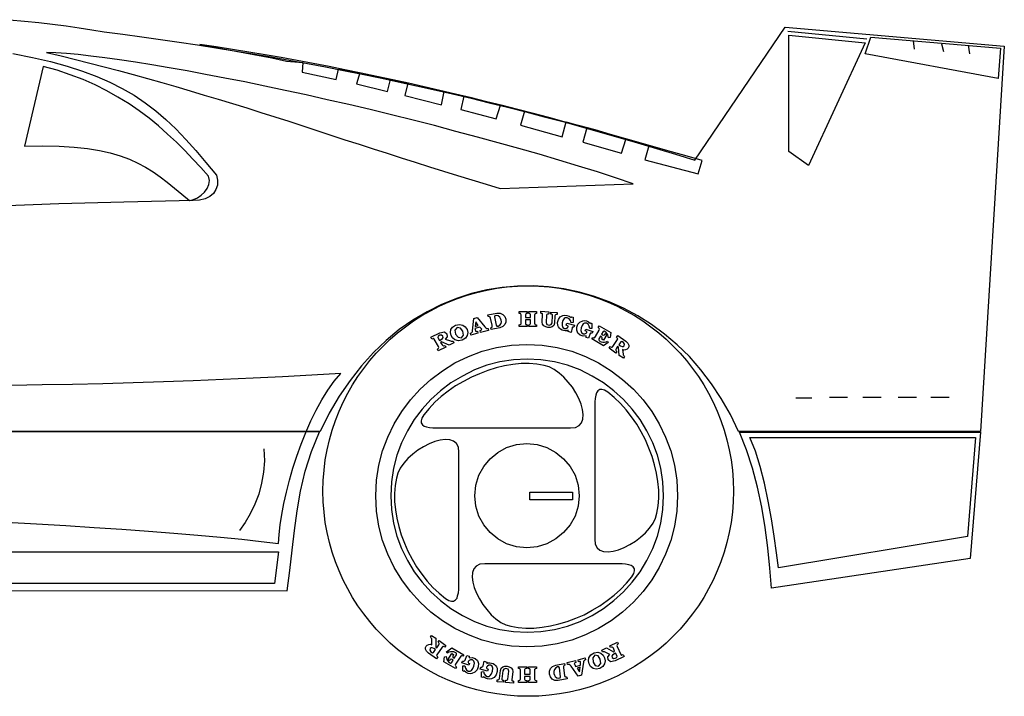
# Model space of a CAD drawing. Extents: x -101 to 96, y -14 to 39.
# Tile 2 of 2: x 21 to 96, y -13 to 38. Entities that reach past the tile are written whole.
import ezdxf

# ---------------------------------------------------------------- set-up
doc = ezdxf.new("R2010")
doc.units = 0
doc.header["$MEASUREMENT"] = 0
doc.layers.get('0').update_dxf_attribs({"linetype": 'CONTINUOUS'})

msp = doc.modelspace()

# ---------------------------------------------------------------- linework, layer by layer
at = {"linetype": 'Continuous'}
for points in [[(20.48, 38.343), (21.598, 38.242), (22.691, 38.14), (23.732, 38.013), (24.774, 37.886), (25.765, 37.733), (26.731, 37.581), (27.671, 37.428), (29.094, 37.251), (30.517, 37.047), (31.94, 36.844), (33.363, 36.641), (34.76, 36.437), (36.158, 36.209), (37.555, 35.98), (38.953, 35.751), (40.351, 35.523), (41.723, 35.269), (43.12, 35.014), (44.492, 34.76), (45.865, 34.481), (47.262, 34.201), (48.634, 33.922), (50.006, 33.617), (51.404, 33.312), (52.776, 33.007), (54.148, 32.702), (55.546, 32.372), (56.918, 32.016), (58.315, 31.686), (59.713, 31.33), (61.111, 30.949), (62.534, 30.593), (63.931, 30.187), (65.354, 29.805), (66.777, 29.399), (68.2, 28.992), (69.648, 28.56), (71.097, 28.128), (72.545, 27.671), (79.431, 37.784), (96.075, 36.336), (94.271, 7.038), (75.874, 7.038), (75.264, 8.334), (74.552, 9.554), (73.816, 10.672), (73.002, 11.739), (72.138, 12.73), (71.224, 13.619), (70.258, 14.432), (69.267, 15.169), (68.225, 15.83), (67.133, 16.414), (66.04, 16.897), (64.922, 17.304), (63.779, 17.634), (62.61, 17.888), (61.441, 18.041), (60.272, 18.117), (59.078, 18.091), (57.909, 17.99), (56.74, 17.812), (55.571, 17.532), (54.428, 17.151), (53.31, 16.694), (52.217, 16.135), (51.124, 15.5), (50.083, 14.788), (49.092, 13.95), (48.126, 13.035), (47.211, 12.018), (46.347, 10.926), (45.534, 9.732), (44.772, 8.436), (44.086, 7.038), (-1.092, 7.038)], [(85.631, 36.869), (79.634, 37.454)], [(79.711, 37.174), (85.504, 36.59), (81.184, 27.264), (79.711, 28.332), (79.711, 37.174)], [(85.504, 35.751), (85.936, 37.022), (95.795, 36.183), (95.617, 33.871), (85.504, 35.751)], [(89.138, 36.742), (89.214, 36.107)], [(34.938, 36.463), (40.401, 35.446), (41.519, 35.192), (42.765, 35.091), (42.714, 34.354), (45.306, 33.795), (45.483, 34.583), (47.084, 34.303), (46.83, 33.464), (49.193, 32.88), (49.422, 33.795), (50.743, 33.515), (50.515, 32.575), (53.31, 31.864), (53.513, 32.88), (54.987, 32.524), (54.758, 31.508), (57.452, 30.796), (57.782, 31.838), (59.611, 31.381), (59.306, 30.314), (62.483, 29.45), (62.788, 30.568), (64.338, 30.11), (64.033, 29.043), (66.98, 28.205), (67.311, 29.246), (69.064, 28.764), (68.759, 27.696), (72.799, 26.629), (73.104, 27.646), (71.961, 27.976), (70.792, 28.306), (69.623, 28.637), (68.479, 28.967), (67.311, 29.297), (66.142, 29.628), (64.973, 29.958), (63.804, 30.263), (62.635, 30.568), (61.466, 30.898), (60.297, 31.203), (59.103, 31.508), (57.934, 31.813), (56.74, 32.092), (55.571, 32.397), (54.377, 32.677), (53.183, 32.956), (51.988, 33.236), (50.794, 33.515), (49.6, 33.769), (48.38, 34.023), (47.186, 34.278), (45.966, 34.532), (44.772, 34.786), (43.552, 35.014), (42.333, 35.243), (41.113, 35.472), (39.893, 35.675), (38.648, 35.878), (37.428, 36.082), (36.183, 36.285), (34.938, 36.463)], [(91.298, 36.514), (91.45, 35.929)], [(93.33, 36.412), (93.432, 35.751)], [(20.709, 35.777), (22.208, 35.472), (23.58, 35.167), (24.85, 34.811), (26.019, 34.43), (27.112, 34.023), (28.103, 33.592), (29.043, 33.109), (29.932, 32.601), (30.771, 32.016), (31.584, 31.406), (32.346, 30.746), (33.109, 30.034), (33.871, 29.246), (34.633, 28.408), (35.396, 27.493), (36.209, 26.528), (36.285, 26.146), (36.285, 25.765), (36.158, 25.435), (35.98, 25.13), (35.701, 24.901), (35.345, 24.723), (34.913, 24.622), (34.43, 24.596), (29.145, 24.469), (24.215, 24.342), (19.641, 24.164)], [(23.275, 35.853), (24.393, 35.599), (25.486, 35.319), (26.578, 35.04), (27.671, 34.76), (28.764, 34.481), (29.856, 34.176), (30.949, 33.871), (32.042, 33.566), (33.109, 33.261), (34.201, 32.931), (35.269, 32.601), (36.336, 32.296), (37.428, 31.965), (38.496, 31.635), (39.563, 31.279), (40.63, 30.949), (41.697, 30.619), (42.765, 30.263), (43.832, 29.932), (44.899, 29.577), (45.966, 29.221), (47.033, 28.891), (48.101, 28.535), (49.168, 28.205), (50.235, 27.849), (51.302, 27.519), (52.395, 27.163), (53.462, 26.832), (54.529, 26.502), (55.597, 26.172), (56.689, 25.841), (57.756, 25.511), (67.87, 25.867), (66.523, 26.324), (65.151, 26.782), (63.702, 27.214), (62.229, 27.671), (60.729, 28.128), (59.179, 28.56), (57.604, 28.992), (56.029, 29.424), (54.402, 29.856), (52.776, 30.288), (51.15, 30.695), (49.498, 31.101), (47.872, 31.508), (46.246, 31.889), (44.619, 32.245), (43.019, 32.626), (41.418, 32.956), (39.868, 33.287), (38.343, 33.617), (36.844, 33.896), (35.37, 34.176), (33.973, 34.455), (32.601, 34.684), (31.279, 34.913), (30.034, 35.116), (28.84, 35.294), (27.722, 35.446), (26.655, 35.574), (25.689, 35.701), (24.8, 35.777), (23.987, 35.828), (23.275, 35.853)], [(21.598, 28.738), (22.996, 28.764), (24.241, 28.738), (25.384, 28.662), (26.4, 28.56), (27.315, 28.408), (28.128, 28.23), (28.891, 28.001), (29.577, 27.747), (30.212, 27.442), (30.796, 27.137), (31.381, 26.782), (31.914, 26.4), (32.448, 25.994), (33.007, 25.537), (33.566, 25.079), (34.151, 24.596), (34.455, 24.673), (34.76, 24.8), (35.04, 25.003), (35.294, 25.232), (35.497, 25.511), (35.624, 25.816), (35.675, 26.121), (35.599, 26.451), (35.014, 27.112), (34.405, 27.747), (33.795, 28.408), (33.16, 29.043), (32.473, 29.653), (31.787, 30.263), (31.076, 30.847), (30.314, 31.406), (29.551, 31.94), (28.713, 32.448), (27.874, 32.931), (26.985, 33.388), (26.07, 33.795), (25.079, 34.151), (24.088, 34.506), (23.021, 34.786), (21.598, 28.738)], [(56.842, 15.779), (56.816, 15.906), (57.502, 16.033), (57.756, 16.033), (57.96, 15.932), (58.112, 15.779), (58.188, 15.576), (58.188, 15.347), (58.112, 15.169), (57.96, 15.017), (57.731, 14.915), (57.07, 14.788), (57.045, 14.915), (57.096, 14.941), (57.147, 14.966), (57.147, 15.017), (57.147, 15.118), (57.02, 15.652), (56.994, 15.728), (56.943, 15.754), (56.892, 15.779), (56.842, 15.779)], [(57.452, 15.118), (57.502, 15.042), (57.604, 15.042), (57.731, 15.118), (57.833, 15.246), (57.858, 15.373), (57.833, 15.5), (57.782, 15.627), (57.731, 15.728), (57.604, 15.83), (57.452, 15.855), (57.35, 15.83), (57.324, 15.754), (57.452, 15.118)], [(59.205, 16.16), (59.815, 16.16), (59.815, 16.008), (59.764, 16.008), (59.738, 16.008), (59.713, 15.957), (59.688, 15.906), (59.688, 15.703), (60.069, 15.703), (60.069, 15.906), (60.069, 15.957), (60.018, 15.982), (59.993, 16.008), (59.942, 16.008), (59.942, 16.16), (60.526, 16.16), (60.526, 16.008), (60.475, 16.008), (60.424, 15.982), (60.399, 15.957), (60.374, 15.881), (60.374, 15.271), (60.399, 15.195), (60.424, 15.169), (60.475, 15.144), (60.526, 15.144), (60.526, 15.017), (59.942, 15.017), (59.942, 15.144), (59.967, 15.144), (60.018, 15.169), (60.043, 15.195), (60.069, 15.246), (60.069, 15.525), (59.688, 15.525), (59.688, 15.271), (59.688, 15.22), (59.713, 15.169), (59.764, 15.169), (59.815, 15.144), (59.815, 15.017), (59.205, 15.017), (59.205, 15.144), (59.281, 15.169), (59.332, 15.195), (59.357, 15.22), (59.357, 15.296), (59.357, 15.906), (59.332, 15.957), (59.306, 16.008), (59.256, 16.008), (59.205, 16.008), (59.205, 16.16)], [(60.856, 16.186), (61.466, 16.135), (61.466, 15.982), (61.415, 15.957), (61.365, 15.957), (61.314, 15.932), (61.288, 15.881), (61.263, 15.322), (61.314, 15.169), (61.492, 15.118), (61.644, 15.169), (61.72, 15.296), (61.746, 15.855), (61.746, 15.906), (61.72, 15.932), (61.695, 15.957), (61.619, 15.957), (61.619, 16.109), (62.102, 16.084), (62.102, 15.932), (62.025, 15.932), (61.974, 15.906), (61.949, 15.881), (61.924, 15.83), (61.898, 15.271), (61.847, 15.093), (61.72, 14.991), (61.568, 14.941), (61.39, 14.941), (61.238, 14.991), (61.085, 15.068), (60.984, 15.195), (60.958, 15.347), (60.984, 15.932), (60.984, 15.982), (60.958, 16.008), (60.907, 16.008), (60.856, 16.033), (60.856, 16.186)], [(63.143, 15.703), (63.194, 15.754), (63.296, 15.728), (63.296, 15.322), (63.143, 15.296), (63.093, 15.474), (62.991, 15.601), (62.864, 15.677), (62.711, 15.677), (62.635, 15.627), (62.534, 15.474), (62.483, 15.296), (62.483, 15.093), (62.534, 14.941), (62.661, 14.864), (62.788, 14.864), (62.889, 14.941), (62.915, 14.991), (62.915, 15.042), (62.889, 15.068), (62.788, 15.118), (62.838, 15.271), (63.397, 15.118), (63.347, 14.966), (63.296, 14.966), (63.245, 14.966), (63.22, 14.941), (63.22, 14.915), (63.143, 14.559), (62.94, 14.636), (62.94, 14.737), (62.838, 14.686), (62.711, 14.686), (62.584, 14.712), (62.483, 14.737), (62.356, 14.814), (62.279, 14.89), (62.203, 14.991), (62.152, 15.093), (62.127, 15.322), (62.203, 15.55), (62.33, 15.754), (62.534, 15.855), (62.686, 15.881), (62.838, 15.855), (62.991, 15.805), (63.143, 15.703)], [(54.377, 15.118), (54.656, 15.169), (54.911, 15.118), (55.088, 14.991), (55.241, 14.788), (55.292, 14.559), (55.241, 14.331), (55.114, 14.127), (54.86, 13.975), (54.58, 13.924), (54.326, 14), (54.148, 14.153), (54.047, 14.331), (53.996, 14.559), (54.021, 14.788), (54.148, 14.966), (54.377, 15.118)], [(55.495, 14.509), (55.571, 14.534), (55.622, 14.585), (55.647, 14.636), (55.647, 14.686), (55.749, 15.627), (56.003, 15.703), (56.588, 14.991), (56.664, 14.915), (56.74, 14.864), (56.791, 14.864), (56.842, 14.864), (56.867, 14.712), (56.257, 14.559), (56.232, 14.712), (56.283, 14.737), (56.333, 14.763), (56.359, 14.814), (56.308, 14.864), (56.206, 14.966), (55.825, 14.864), (55.876, 14.712), (55.876, 14.661), (55.927, 14.636), (55.952, 14.636), (56.029, 14.661), (56.054, 14.509), (55.52, 14.356), (55.495, 14.509)], [(55.851, 15.017), (56.079, 15.093), (55.902, 15.373), (55.851, 15.017)], [(64.617, 15.246), (64.617, 15.296), (64.719, 15.246), (64.719, 14.864), (64.566, 14.864), (64.515, 15.042), (64.439, 15.195), (64.312, 15.271), (64.16, 15.271), (64.058, 15.22), (63.982, 15.093), (63.906, 14.915), (63.88, 14.712), (63.931, 14.559), (64.058, 14.458), (64.185, 14.458), (64.287, 14.509), (64.338, 14.559), (64.338, 14.61), (64.287, 14.661), (64.211, 14.686), (64.261, 14.814), (64.795, 14.636), (64.744, 14.509), (64.693, 14.509), (64.643, 14.509), (64.617, 14.509), (64.592, 14.483), (64.465, 14.127), (64.287, 14.178), (64.287, 14.305), (64.058, 14.28), (63.829, 14.356), (63.652, 14.509), (63.575, 14.737), (63.575, 14.966), (63.652, 15.195), (63.804, 15.347), (64.033, 15.449), (64.16, 15.474), (64.312, 15.449), (64.465, 15.373), (64.617, 15.246)], [(65.278, 15.068), (66.167, 14.559), (66.116, 14.178), (65.989, 14.153), (65.938, 14.382), (65.811, 14.559), (65.659, 14.661), (65.583, 14.636), (65.456, 14.432), (65.532, 14.382), (65.608, 14.356), (65.684, 14.382), (65.735, 14.483), (65.862, 14.407), (65.608, 13.975), (65.481, 14.051), (65.506, 14.153), (65.481, 14.204), (65.43, 14.255), (65.379, 14.28), (65.252, 14.077), (65.252, 14), (65.278, 13.95), (65.354, 13.873), (65.43, 13.848), (65.557, 13.823), (65.684, 13.823), (65.811, 13.848), (65.913, 13.899), (65.964, 13.797), (65.608, 13.543), (64.719, 14.077), (64.795, 14.178), (64.846, 14.153), (64.897, 14.153), (64.947, 14.178), (64.998, 14.255), (65.278, 14.737), (65.303, 14.814), (65.278, 14.864), (65.252, 14.89), (65.202, 14.941), (65.278, 15.068)], [(52.497, 14.204), (53.183, 14.534), (53.538, 14.61), (53.716, 14.458), (53.742, 14.229), (53.589, 14.051), (53.996, 13.924), (54.047, 13.899), (54.097, 13.899), (54.148, 13.899), (54.199, 13.899), (54.25, 13.772), (53.894, 13.594), (53.31, 13.848), (53.233, 13.797), (53.361, 13.619), (53.411, 13.568), (53.462, 13.543), (53.513, 13.543), (53.589, 13.568), (53.64, 13.441), (53.056, 13.162), (53.005, 13.289), (53.056, 13.34), (53.081, 13.365), (53.106, 13.416), (53.081, 13.492), (52.751, 14.051), (52.725, 14.102), (52.7, 14.102), (52.649, 14.077), (52.573, 14.051), (52.497, 14.204)], [(53.157, 13.95), (53.284, 14.026), (53.386, 14.102), (53.437, 14.178), (53.411, 14.28), (53.31, 14.356), (53.183, 14.356), (53.056, 14.28), (53.03, 14.178), (53.157, 13.95)], [(54.479, 14.941), (54.326, 14.737), (54.377, 14.432), (54.555, 14.204), (54.809, 14.153), (54.961, 14.356), (54.911, 14.661), (54.733, 14.89), (54.479, 14.941)], [(66.701, 14.331), (67.311, 13.899), (67.463, 13.746), (67.539, 13.594), (67.539, 13.467), (67.488, 13.365), (67.412, 13.289), (67.285, 13.238), (67.158, 13.213), (67.056, 13.264), (67.107, 12.908), (67.107, 12.857), (67.158, 12.806), (67.184, 12.755), (67.209, 12.73), (67.133, 12.603), (66.802, 12.806), (66.752, 13.441), (66.675, 13.492), (66.574, 13.314), (66.548, 13.264), (66.548, 13.213), (66.574, 13.162), (66.625, 13.111), (66.548, 12.984), (66.04, 13.365), (66.116, 13.492), (66.167, 13.467), (66.218, 13.441), (66.269, 13.441), (66.32, 13.492), (66.675, 14.026), (66.701, 14.051), (66.675, 14.102), (66.65, 14.127), (66.599, 14.178), (66.701, 14.331)], [(59.789, 13.645), (60.958, 13.594), (62.102, 13.416), (63.194, 13.136), (64.236, 12.73), (65.227, 12.247), (66.193, 11.663), (67.056, 11.002), (67.895, 10.265), (68.632, 9.452), (69.293, 8.563), (69.852, 7.623), (70.334, 6.606), (70.741, 5.564), (71.02, 4.472), (71.198, 3.328), (71.249, 2.159), (71.198, 0.99), (71.02, -0.152), (70.741, -1.245), (70.334, -2.286), (69.852, -3.303), (69.293, -4.243), (68.632, -5.132), (67.895, -5.945), (67.056, -6.682), (66.193, -7.343), (65.227, -7.927), (64.236, -8.41), (63.194, -8.817), (62.102, -9.096), (60.958, -9.274), (59.789, -9.325), (58.62, -9.274), (57.477, -9.096), (56.384, -8.817), (55.342, -8.41), (54.326, -7.927), (53.386, -7.343), (52.497, -6.682), (51.683, -5.945), (50.947, -5.132), (50.286, -4.243), (49.701, -3.303), (49.219, -2.286), (48.812, -1.245), (48.533, -0.152), (48.355, 0.99), (48.304, 2.159), (48.355, 3.328), (48.533, 4.472), (48.812, 5.564), (49.219, 6.606), (49.701, 7.623), (50.286, 8.563), (50.947, 9.452), (51.683, 10.265), (52.497, 11.002), (53.386, 11.663), (54.326, 12.247), (55.342, 12.73), (56.384, 13.136), (57.477, 13.416), (58.62, 13.594), (59.789, 13.645)], [(66.777, 13.619), (66.904, 13.543), (67.031, 13.492), (67.107, 13.492), (67.184, 13.543), (67.209, 13.67), (67.133, 13.797), (67.006, 13.873), (66.929, 13.848), (66.777, 13.619)], [(59.815, 12.527), (58.773, 12.476), (57.731, 12.323), (56.74, 12.069), (55.8, 11.714), (54.885, 11.256), (54.021, 10.748), (53.233, 10.138), (52.497, 9.477), (51.836, 8.741), (51.226, 7.953), (50.718, 7.089), (50.26, 6.174), (49.905, 5.234), (49.651, 4.243), (49.498, 3.201), (49.447, 2.159), (49.498, 1.118), (49.651, 0.076), (49.905, -0.914), (50.26, -1.854), (50.718, -2.769), (51.226, -3.633), (51.836, -4.421), (52.497, -5.158), (53.233, -5.818), (54.021, -6.428), (54.885, -6.936), (55.8, -7.394), (56.74, -7.75), (57.731, -8.004), (58.773, -8.156), (59.815, -8.207), (60.856, -8.156), (61.898, -8.004), (62.889, -7.75), (63.829, -7.394), (64.744, -6.936), (65.608, -6.428), (66.396, -5.818), (67.133, -5.158), (67.793, -4.421), (68.403, -3.633), (68.911, -2.769), (69.369, -1.854), (69.725, -0.914), (69.979, 0.076), (70.131, 1.118), (70.182, 2.159), (70.131, 3.201), (69.979, 4.243), (69.725, 5.234), (69.369, 6.174), (68.911, 7.089), (68.403, 7.953), (67.793, 8.741), (67.133, 9.477), (66.396, 10.138), (65.608, 10.748), (64.744, 11.256), (63.829, 11.714), (62.889, 12.069), (61.898, 12.323), (60.856, 12.476), (59.815, 12.527)], [(52.649, 7.318), (63.093, 7.318), (63.474, 7.343), (63.753, 7.495), (63.931, 7.699), (64.033, 7.978), (64.058, 8.334), (64.007, 8.715), (63.906, 9.122), (63.728, 9.554), (63.499, 9.986), (63.245, 10.418), (62.94, 10.799), (62.61, 11.18), (62.254, 11.485), (61.873, 11.764), (61.492, 11.942), (61.111, 12.044), (60.552, 12.145), (59.967, 12.196), (59.357, 12.196), (58.722, 12.12), (58.087, 12.018), (57.452, 11.866), (56.816, 11.688), (56.181, 11.434), (55.571, 11.18), (54.961, 10.85), (54.377, 10.519), (53.818, 10.113), (53.284, 9.706), (52.801, 9.274), (52.37, 8.791), (51.963, 8.309), (51.81, 8.054), (51.76, 7.851), (51.76, 7.699), (51.861, 7.546), (51.988, 7.445), (52.166, 7.394), (52.395, 7.343), (52.649, 7.318)], [(20.226, 0.152), (22.513, 0.025), (24.749, -0.101), (26.909, -0.254), (29.018, -0.381), (31.025, -0.533), (32.956, -0.686), (34.786, -0.838), (36.514, -0.99), (38.115, -1.143), (39.588, -1.321), (40.91, -1.473), (40.96, -0.787), (41.037, -0.05), (41.164, 0.736), (41.316, 1.575), (41.519, 2.439), (41.748, 3.328), (42.002, 4.243), (42.307, 5.158), (42.637, 6.072), (42.993, 6.962), (43.374, 7.851), (43.781, 8.664), (44.213, 9.452), (44.67, 10.189), (45.153, 10.875), (45.661, 11.459), (43.451, 11.332), (41.215, 11.205), (38.978, 11.104), (36.717, 11.002), (34.43, 10.9), (32.169, 10.824), (29.856, 10.748), (27.569, 10.672), (25.257, 10.621), (22.945, 10.595), (20.632, 10.545)], [(64.947, 9.3), (64.947, -1.143), (64.973, -1.524), (65.125, -1.804), (65.329, -1.981), (65.608, -2.083), (65.964, -2.109), (66.345, -2.058), (66.752, -1.956), (67.184, -1.778), (67.616, -1.55), (68.047, -1.295), (68.429, -0.99), (68.81, -0.66), (69.115, -0.304), (69.394, 0.076), (69.572, 0.457), (69.674, 0.838), (69.775, 1.397), (69.826, 1.981), (69.826, 2.591), (69.75, 3.227), (69.648, 3.862), (69.496, 4.497), (69.318, 5.132), (69.064, 5.768), (68.81, 6.403), (68.479, 7.013), (68.149, 7.597), (67.743, 8.156), (67.336, 8.69), (66.904, 9.173), (66.421, 9.63), (65.938, 10.036), (65.684, 10.189), (65.481, 10.24), (65.329, 10.24), (65.176, 10.138), (65.075, 9.986), (65.024, 9.808), (64.973, 9.554), (64.947, 9.3)], [(80.219, 9.604), (81.439, 9.604)], [(82.785, 9.655), (84.157, 9.655)], [(85.326, 9.655), (86.724, 9.655)], [(88.02, 9.655), (89.392, 9.655)], [(90.485, 9.655), (91.882, 9.655)], [(-36.158, -5.031), (41.57, -5.081), (41.774, -3.531), (41.951, -1.981), (42.129, -0.482), (42.333, 1.016), (42.587, 2.515), (42.942, 4.014), (43.425, 5.513), (44.035, 7.013), (-38.775, 7.013), (-38.242, 5.742), (-37.733, 4.37), (-37.327, 2.922), (-36.946, 1.397), (-36.641, -0.177), (-36.412, -1.778), (-36.26, -3.404), (-36.158, -5.031)], [(-37.886, 7.038), (42.637, 7.038)], [(78.389, -4.878), (78.262, -3.354), (78.11, -1.804), (77.907, -0.254), (77.652, 1.295), (77.322, 2.795), (76.941, 4.243), (76.484, 5.641), (75.95, 6.987), (94.271, 6.987), (93.483, -2.617), (78.389, -4.878)], [(54.606, -4.98), (54.606, 5.463), (54.58, 5.844), (54.428, 6.123), (54.224, 6.301), (53.945, 6.403), (53.589, 6.428), (53.208, 6.377), (52.801, 6.276), (52.37, 6.098), (51.938, 5.869), (51.506, 5.615), (51.124, 5.31), (50.743, 4.98), (50.438, 4.624), (50.159, 4.243), (49.981, 3.862), (49.879, 3.481), (49.778, 2.922), (49.727, 2.337), (49.727, 1.727), (49.803, 1.092), (49.905, 0.457), (50.057, -0.177), (50.235, -0.813), (50.489, -1.448), (50.743, -2.058), (51.074, -2.668), (51.404, -3.252), (51.81, -3.811), (52.217, -4.345), (52.649, -4.827), (53.132, -5.259), (53.615, -5.666), (53.869, -5.818), (54.072, -5.869), (54.224, -5.869), (54.377, -5.768), (54.479, -5.641), (54.529, -5.463), (54.58, -5.234), (54.606, -4.98)], [(59.789, 6.123), (60.577, 6.047), (61.314, 5.818), (62, 5.437), (62.584, 4.954), (63.067, 4.37), (63.448, 3.709), (63.677, 2.947), (63.753, 2.159), (63.677, 1.372), (63.448, 0.609), (63.067, -0.05), (62.584, -0.635), (62, -1.118), (61.314, -1.499), (60.577, -1.727), (59.789, -1.804), (59.002, -1.727), (58.239, -1.499), (57.579, -1.118), (56.994, -0.635), (56.511, -0.05), (56.13, 0.609), (55.902, 1.372), (55.825, 2.159), (55.902, 2.947), (56.13, 3.709), (56.511, 4.37), (56.994, 4.954), (57.579, 5.437), (58.239, 5.818), (59.002, 6.047), (59.789, 6.123)], [(76.738, 6.581), (93.889, 6.581), (93.28, -0.94), (78.923, -3.328), (78.771, -2.185), (78.593, -0.914), (78.389, 0.406), (78.135, 1.753), (77.856, 3.1), (77.525, 4.37), (77.17, 5.539), (76.738, 6.581)], [(39.792, 5.717), (39.842, 4.802), (39.766, 3.938), (39.614, 3.1), (39.41, 2.286), (39.105, 1.524), (38.75, 0.787), (38.369, 0.127), (37.937, -0.482)], [(60.018, 2.439), (63.245, 2.439), (63.245, 1.854), (60.018, 1.854), (60.018, 2.439)], [(-35.751, -2.109), (40.91, -2.109), (40.605, -4.522), (-35.472, -4.522), (-35.751, -2.109)], [(67.031, -3.023), (56.588, -3.023), (56.206, -3.049), (55.927, -3.201), (55.749, -3.404), (55.647, -3.684), (55.622, -4.04), (55.673, -4.421), (55.774, -4.827), (55.952, -5.259), (56.181, -5.691), (56.435, -6.123), (56.74, -6.504), (57.07, -6.886), (57.426, -7.191), (57.807, -7.47), (58.188, -7.648), (58.57, -7.75), (59.129, -7.851), (59.713, -7.902), (60.323, -7.902), (60.958, -7.826), (61.593, -7.724), (62.229, -7.572), (62.864, -7.394), (63.499, -7.14), (64.134, -6.886), (64.744, -6.555), (65.329, -6.225), (65.888, -5.818), (66.421, -5.412), (66.904, -4.98), (67.361, -4.497), (67.768, -4.014), (67.92, -3.76), (67.971, -3.557), (67.971, -3.404), (67.87, -3.252), (67.717, -3.15), (67.539, -3.1), (67.285, -3.049), (67.031, -3.023)], [(52.929, -10.24), (52.319, -9.808), (52.166, -9.655), (52.09, -9.503), (52.09, -9.376), (52.141, -9.274), (52.217, -9.198), (52.344, -9.147), (52.471, -9.122), (52.573, -9.173), (52.573, -8.766), (52.573, -8.715), (52.522, -8.664), (52.497, -8.613), (52.471, -8.588), (52.547, -8.461), (52.878, -8.664), (52.878, -9.35), (52.954, -9.401), (53.106, -9.173), (53.132, -9.122), (53.132, -9.071), (53.106, -9.02), (53.056, -8.969), (53.132, -8.842), (53.64, -9.223), (53.564, -9.35), (53.513, -9.325), (53.462, -9.3), (53.411, -9.3), (53.361, -9.35), (52.954, -9.935), (52.929, -9.96), (52.954, -10.011), (52.979, -10.036), (53.03, -10.087), (52.929, -10.24)], [(67.184, -10.062), (66.497, -10.392), (66.142, -10.468), (65.964, -10.316), (65.938, -10.087), (66.091, -9.909), (65.735, -9.732), (65.684, -9.706), (65.634, -9.706), (65.583, -9.706), (65.532, -9.706), (65.481, -9.579), (65.837, -9.401), (66.37, -9.706), (66.447, -9.655), (66.37, -9.427), (66.32, -9.376), (66.269, -9.35), (66.218, -9.35), (66.142, -9.376), (66.091, -9.249), (66.675, -8.969), (66.726, -9.096), (66.675, -9.147), (66.65, -9.173), (66.625, -9.223), (66.65, -9.3), (66.929, -9.909), (66.955, -9.96), (66.98, -9.96), (67.031, -9.935), (67.107, -9.909), (67.184, -10.062)], [(52.852, -9.528), (52.725, -9.452), (52.598, -9.401), (52.522, -9.401), (52.446, -9.452), (52.42, -9.579), (52.497, -9.706), (52.624, -9.782), (52.7, -9.757), (52.852, -9.528)], [(54.377, -10.977), (53.488, -10.468), (53.538, -10.087), (53.665, -10.062), (53.716, -10.291), (53.843, -10.468), (53.996, -10.57), (54.072, -10.545), (54.199, -10.341), (54.123, -10.291), (54.047, -10.265), (53.97, -10.291), (53.92, -10.392), (53.792, -10.316), (54.097, -9.833), (54.224, -9.909), (54.174, -10.036), (54.174, -10.113), (54.224, -10.163), (54.275, -10.189), (54.453, -9.935), (54.453, -9.859), (54.428, -9.808), (54.351, -9.757), (54.25, -9.706), (54.148, -9.706), (53.996, -9.706), (53.869, -9.732), (53.742, -9.808), (53.691, -9.706), (54.097, -9.401), (54.987, -9.935), (54.911, -10.036), (54.86, -10.011), (54.809, -10.011), (54.758, -10.036), (54.707, -10.113), (54.377, -10.646), (54.351, -10.723), (54.377, -10.773), (54.402, -10.799), (54.453, -10.85), (54.377, -10.977)], [(55.012, -11.154), (55.012, -11.205), (54.911, -11.154), (54.911, -10.773), (55.063, -10.773), (55.114, -10.951), (55.19, -11.078), (55.317, -11.18), (55.47, -11.18), (55.571, -11.129), (55.673, -10.977), (55.749, -10.799), (55.8, -10.57), (55.749, -10.418), (55.647, -10.316), (55.495, -10.316), (55.393, -10.367), (55.317, -10.443), (55.317, -10.519), (55.342, -10.57), (55.419, -10.595), (55.368, -10.723), (54.834, -10.545), (54.885, -10.418), (54.936, -10.418), (54.987, -10.418), (55.038, -10.392), (55.088, -10.341), (55.215, -9.986), (55.393, -10.036), (55.393, -10.163), (55.622, -10.138), (55.851, -10.214), (56.029, -10.367), (56.105, -10.595), (56.079, -10.85), (56.003, -11.078), (55.825, -11.256), (55.597, -11.358), (55.47, -11.383), (55.317, -11.358), (55.165, -11.282), (55.012, -11.154)], [(56.486, -11.612), (56.435, -11.663), (56.333, -11.637), (56.333, -11.231), (56.486, -11.205), (56.537, -11.383), (56.638, -11.51), (56.765, -11.586), (56.918, -11.586), (56.994, -11.51), (57.096, -11.383), (57.172, -11.18), (57.197, -10.951), (57.147, -10.799), (57.02, -10.723), (56.892, -10.723), (56.791, -10.799), (56.715, -10.875), (56.715, -10.926), (56.74, -10.977), (56.842, -11.027), (56.791, -11.18), (56.232, -11.027), (56.283, -10.875), (56.359, -10.875), (56.384, -10.85), (56.435, -10.824), (56.461, -10.773), (56.537, -10.418), (56.74, -10.494), (56.74, -10.595), (56.842, -10.545), (56.969, -10.545), (57.096, -10.57), (57.223, -10.595), (57.324, -10.672), (57.401, -10.748), (57.477, -10.85), (57.528, -10.951), (57.528, -11.205), (57.452, -11.459), (57.299, -11.663), (57.096, -11.764), (56.943, -11.79), (56.791, -11.764), (56.638, -11.714), (56.486, -11.612)], [(64.236, -10.316), (64.16, -10.341), (64.134, -10.392), (64.084, -10.418), (64.084, -10.494), (63.931, -11.485), (63.677, -11.561), (63.143, -10.799), (63.067, -10.723), (62.991, -10.672), (62.94, -10.672), (62.889, -10.672), (62.864, -10.519), (63.474, -10.367), (63.499, -10.519), (63.448, -10.545), (63.397, -10.57), (63.372, -10.621), (63.423, -10.672), (63.474, -10.824), (63.855, -10.723), (63.855, -10.519), (63.855, -10.468), (63.829, -10.443), (63.779, -10.443), (63.702, -10.468), (63.677, -10.316), (64.211, -10.163), (64.236, -10.316)], [(65.329, -10.977), (65.049, -11.027), (64.82, -10.977), (64.617, -10.824), (64.515, -10.621), (64.465, -10.392), (64.49, -10.163), (64.643, -9.935), (64.897, -9.782), (65.176, -9.732), (65.405, -9.808), (65.583, -9.96), (65.684, -10.163), (65.735, -10.392), (65.684, -10.621), (65.557, -10.824), (65.329, -10.977)], [(65.227, -10.799), (65.405, -10.595), (65.354, -10.265), (65.202, -10.011), (64.947, -9.96), (64.795, -10.163), (64.82, -10.494), (64.973, -10.748), (65.227, -10.799)], [(66.523, -9.808), (66.396, -9.884), (66.294, -9.96), (66.243, -10.036), (66.269, -10.138), (66.37, -10.214), (66.497, -10.189), (66.625, -10.138), (66.65, -10.036), (66.523, -9.808)], [(58.773, -12.095), (58.163, -12.044), (58.163, -11.891), (58.214, -11.866), (58.265, -11.866), (58.315, -11.841), (58.341, -11.79), (58.417, -11.18), (58.366, -11.027), (58.188, -10.977), (58.036, -11.027), (57.96, -11.154), (57.883, -11.764), (57.883, -11.815), (57.909, -11.841), (57.934, -11.866), (58.011, -11.866), (58.011, -12.018), (57.528, -11.993), (57.528, -11.841), (57.604, -11.841), (57.655, -11.815), (57.68, -11.79), (57.706, -11.739), (57.782, -11.129), (57.833, -10.951), (57.96, -10.85), (58.112, -10.799), (58.29, -10.799), (58.443, -10.85), (58.595, -10.926), (58.697, -11.053), (58.722, -11.205), (58.646, -11.841), (58.646, -11.891), (58.671, -11.917), (58.722, -11.917), (58.773, -11.942), (58.773, -12.095)], [(60.526, -12.044), (59.916, -12.044), (59.916, -11.891), (59.967, -11.891), (59.993, -11.866), (60.043, -11.841), (60.043, -11.79), (60.043, -11.586), (59.611, -11.586), (59.611, -11.79), (59.637, -11.841), (59.662, -11.866), (59.713, -11.891), (59.789, -11.891), (59.789, -12.044), (59.154, -12.044), (59.154, -11.891), (59.205, -11.891), (59.256, -11.866), (59.281, -11.841), (59.306, -11.764), (59.306, -11.104), (59.281, -11.027), (59.256, -11.002), (59.205, -10.977), (59.154, -10.977), (59.154, -10.85), (59.789, -10.85), (59.789, -10.977), (59.738, -10.977), (59.662, -11.002), (59.637, -11.027), (59.611, -11.078), (59.611, -11.409), (60.043, -11.409), (60.043, -11.104), (60.043, -11.053), (60.018, -11.002), (59.967, -11.002), (59.916, -10.977), (59.916, -10.85), (60.526, -10.85), (60.526, -10.977), (60.45, -11.002), (60.424, -11.002), (60.374, -11.053), (60.374, -11.129), (60.374, -11.79), (60.399, -11.841), (60.424, -11.866), (60.475, -11.891), (60.526, -11.891), (60.526, -12.044)], [(62.838, -11.637), (62.864, -11.764), (62.178, -11.891), (61.924, -11.891), (61.72, -11.79), (61.593, -11.612), (61.517, -11.409), (61.517, -11.18), (61.593, -10.977), (61.746, -10.824), (62, -10.723), (62.661, -10.595), (62.686, -10.723), (62.635, -10.748), (62.61, -10.773), (62.584, -10.824), (62.584, -10.926), (62.661, -11.51), (62.686, -11.586), (62.737, -11.612), (62.788, -11.612), (62.838, -11.637)], [(62.279, -10.926), (62.229, -10.85), (62.127, -10.85), (62, -10.926), (61.898, -11.053), (61.847, -11.205), (61.847, -11.358), (61.898, -11.485), (61.949, -11.586), (62.076, -11.688), (62.229, -11.714), (62.33, -11.688), (62.356, -11.612), (62.279, -10.926)], [(63.829, -10.875), (63.601, -10.951), (63.779, -11.231), (63.829, -10.875)]]:
    msp.add_lwpolyline(points, dxfattribs=at)
msp.add_circle((59.888, 2.507), 15.598)

doc.saveas('drawing.dxf')
